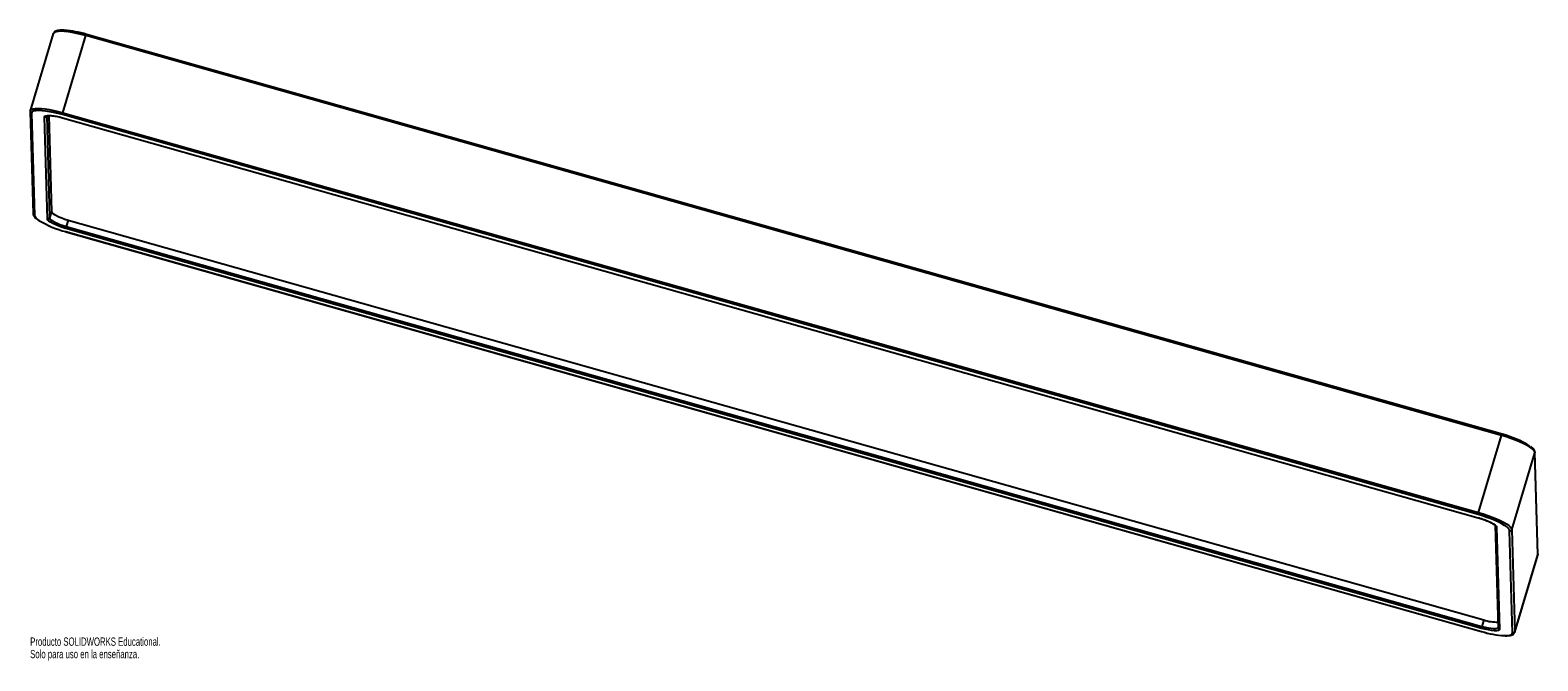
# Model space of a CAD drawing. Header units: millimetres. Extents: x -447 to 433, y -214 to 153.
import ezdxf

# ---------------------------------------------------------------- set-up
doc = ezdxf.new("R2010")
doc.units = ezdxf.units.MM
doc.styles.add('SLDTEXTSTYLE0', font='TXT', dxfattribs={"width": 0.7})

msp = doc.modelspace()

# ---------------------------------------------------------------- linework, layer by layer
at = {"color": 7, "linetype": 'Continuous', "lineweight": 25}
for p, q in [((-433.12, 151.02), (-446.55, 106.14)), ((-427.52, 104.98), (-414.09, 149.86)), ((411.54, -83.13), (-414.09, 149.86)), ((411.82, -82.39), (-413.81, 150.6)), ((-446.63, 105.52), (-444.91, 46.07)), ((-445.91, 104.62), (-444.19, 45.16)), ((-436.51, 42.99), (-438.23, 102.45)), ((-436.99, 103.12), (-435.27, 43.66)), ((-435.77, 103.3), (-434.15, 47.4)), ((397.84, -129.17), (-427.79, 103.82)), ((-427.74, 101.99), (397.89, -131)), ((-427.73, 101.96), (397.9, -131.03)), ((-427.52, 104.98), (398.12, -128.01)), ((-434.15, 47.4), (-435.27, 43.66)), ((399.76, -195.49), (-425.87, 37.5)), ((-425.82, 35.67), (399.82, -197.32)), ((-425.81, 35.64), (399.82, -197.35)), ((-424.48, 42.4), (-425.6, 38.66)), ((-425.6, 38.66), (400.04, -194.33)), ((-424.48, 42.4), (401.16, -190.59)), ((398.12, -128.01), (411.54, -83.13)), ((417.45, -138), (430.88, -93.12)), ((432.6, -152.58), (430.88, -93.12)), ((432.64, -152.28), (430.92, -92.82)), ((407.81, -135.59), (409.53, -195.05)), ((408.53, -136.5), (410.25, -195.96)), ((417.93, -198.12), (416.21, -138.66)), ((417.45, -138), (419.17, -197.46)), ((419.13, -197.77), (432.56, -152.89)), ((419.17, -197.46), (432.6, -152.58)), ((401.16, -190.59), (400.04, -194.33))]:
    msp.add_line(p, q, dxfattribs=at)
at = {"color": 8, "linetype": 'Continuous', "lineweight": 25}
for p, q in [((432.56, -152.89), (432.6, -152.58)), ((419.17, -197.46), (419.13, -197.76))]:
    msp.add_line(p, q, dxfattribs=at)
at = {"color": 8, "linetype": 'Continuous', "lineweight": 25, "flags": 128}
for points in [[(-414.09, 149.86), (-416.82, 150.59), (-419.5, 151.2), (-422.06, 151.7), (-424.45, 152.07), (-426.63, 152.29), (-428.56, 152.38), (-430.18, 152.32), (-431.48, 152.12), (-432.42, 151.78), (-432.98, 151.3), (-433.12, 151.02)], [(-446.55, 106.13), (-446.41, 106.42), (-445.85, 106.89), (-444.91, 107.24), (-443.61, 107.44), (-441.99, 107.5), (-440.06, 107.41), (-437.88, 107.18), (-435.49, 106.82), (-432.92, 106.32), (-430.25, 105.7), (-427.52, 104.98)], [(-443.3, 106.13), (-444.31, 105.96), (-445.21, 105.63), (-445.74, 105.18), (-445.91, 104.62)], [(430.92, -92.82), (430.91, -92.93), (430.88, -93.12)], [(397.89, -131), (397.9, -131.03), (397.9, -131.03)], [(432.64, -152.28), (432.64, -152.39), (432.6, -152.58)], [(400.04, -194.33), (401.91, -194.81), (403.71, -195.19), (405.36, -195.45), (406.81, -195.57), (407.99, -195.56), (408.86, -195.42), (409.4, -195.14), (409.53, -194.97)], [(413.16, -199.7), (413.56, -199.71), (415.1, -199.66), (416.33, -199.46), (417.23, -199.14), (417.76, -198.69), (417.93, -198.12)]]:
    msp.add_lwpolyline(points, dxfattribs=at)
at = {"color": 7, "linetype": 'Continuous', "lineweight": 25, "flags": 128}
for points in [[(-427.79, 103.82), (-430.39, 104.5), (-432.93, 105.09), (-435.36, 105.56), (-437.64, 105.91), (-439.71, 106.13), (-441.54, 106.21), (-443.08, 106.15), (-443.3, 106.13)], [(-438.23, 102.45), (-438.04, 102.88), (-437.45, 103.19), (-436.49, 103.35), (-435.19, 103.36), (-433.6, 103.22), (-431.78, 102.94), (-429.8, 102.52), (-427.74, 101.99)], [(-427.74, 101.99), (-427.73, 101.96), (-427.73, 101.96)], [(-434.15, 47.4), (-433.95, 46.9), (-433.39, 46.31), (-432.49, 45.67), (-431.29, 44.99), (-429.83, 44.29), (-428.16, 43.61), (-426.35, 42.97), (-424.48, 42.4)], [(-425.87, 37.5), (-427.93, 38.13), (-429.92, 38.83), (-431.75, 39.58), (-433.36, 40.34), (-434.69, 41.09), (-435.67, 41.8), (-436.29, 42.44), (-436.51, 42.99)], [(-435.27, 43.66), (-435.07, 43.16), (-434.51, 42.57), (-433.61, 41.93), (-432.41, 41.25), (-430.94, 40.55), (-429.28, 39.87), (-427.47, 39.23), (-425.6, 38.66)], [(-425.81, 35.64), (-425.81, 35.64), (-425.82, 35.67)], [(430.88, -93.12), (430.66, -92.41), (430.06, -91.61), (429.09, -90.73), (427.76, -89.78), (426.1, -88.8), (424.15, -87.79), (421.95, -86.78), (419.53, -85.79), (416.96, -84.84), (414.28, -83.94), (411.54, -83.13)], [(411.83, -82.42), (411.82, -82.39), (411.82, -82.39)], [(415, -136.81), (414.51, -136.39), (413.24, -135.5), (411.67, -134.56), (409.82, -133.6), (407.72, -132.64), (405.43, -131.7), (402.99, -130.8), (400.44, -129.95), (397.84, -129.17)], [(397.89, -131), (399.96, -131.63), (401.94, -132.33), (403.77, -133.08), (405.38, -133.84), (406.71, -134.6), (407.7, -135.31), (408.31, -135.95), (408.53, -136.5)], [(398.12, -128.01), (400.85, -128.82), (403.53, -129.72), (406.1, -130.67), (408.52, -131.66), (410.72, -132.67), (412.67, -133.68), (414.33, -134.67), (415.66, -135.61), (416.63, -136.49), (417.23, -137.29), (417.45, -138)], [(410.25, -195.96), (410.06, -196.39), (409.47, -196.69), (408.51, -196.85), (407.21, -196.86), (405.62, -196.72), (403.8, -196.44), (401.82, -196.02), (399.76, -195.49)], [(399.82, -197.35), (399.82, -197.35), (399.82, -197.32)]]:
    msp.add_lwpolyline(points, dxfattribs=at)
at = {"color": 7, "linetype": 'Continuous', "lineweight": 25}
for centre, radius, start, end in [((-430.88, 93.93), 59.16, 73.22069, 85.86674), ((-437.95, 103.42), 1.01, 253.7839, 342.56882), ((-421.13, 102.87), 6.73, 161.69515, 171.88594), ((-411.5, 92.31), 58.43, 239.11131, 255.81252), ((-436.23, 43.96), 1.01, 253.7839, 342.56882), ((-419.21, 36.55), 6.73, 161.69515, 171.88594), ((398.24, -136.98), 56.23, 57.99999, 76.01812), ((404.5, -130.12), 6.73, 161.69515, 171.88594), ((416.49, -137.7), 1.01, 253.7839, 342.56882), ((408.57, -168.63), 23.18, 251.33698, 272.13538), ((406.43, -196.44), 6.73, 161.69515, 171.88594), ((416.55, -142.17), 57.63, 253.11798, 266.62981), ((418.21, -197.16), 1.01, 253.7839, 342.56882)]:
    msp.add_arc(centre, radius, start, end, dxfattribs=at)
at = {"color": 8, "linetype": 'Continuous', "lineweight": 25}
for centre, radius, start, end in [((-411.95, 149.47), 2.17, 148.83557, 169.63343), ((-445.66, 105.56), 0.974, 182.03386, 254.91407), ((-443.93, 46.1), 0.978, 182.17322, 254.75457), ((-439.18, 46.96), 5.32, 199.80027, 244.23663), ((414.44, -83.8), 2.97, 151.64276, 166.82624), ((408.78, -135.56), 0.974, 182.04534, 254.91399), ((413.04, -139.4), 3.25, 13.13941, 53.03143), ((410.5, -195.02), 0.974, 182.01357, 254.91422)]:
    msp.add_arc(centre, radius, start, end, dxfattribs=at)
at = {"color": 7, "linetype": 'Continuous', "lineweight": 25}
for points, knots in [([(-426.85, 152.98), (-427.12, 153), (-427.99, 153.05), (-429.23, 153), (-430.57, 152.84), (-431.62, 152.54), (-432.39, 152.1), (-432.91, 151.58), (-433.04, 151.17), (-433.1, 151)], [0, 0, 0, 0, 0.082265, 0.261667, 0.443954, 0.631396, 0.783662, 0.912592, 1, 1, 1, 1]), ([(-446.53, 106.11), (-446.56, 106.04), (-446.64, 105.86), (-446.63, 105.66), (-446.63, 105.52)], [0, 0, 0, 0, 0.341281, 1, 1, 1, 1]), ([(-437.07, 103.09), (-437.05, 103.1), (-437.02, 103.13), (-436.6, 103.25), (-435.92, 103.31), (-434.95, 103.31), (-433.72, 103.21), (-432.27, 103), (-430.67, 102.7), (-429.13, 102.34), (-428.14, 102.07), (-427.73, 101.96)], [0, 0, 0, 0, 0.088024, 0.186016, 0.293204, 0.409244, 0.530997, 0.655998, 0.782765, 0.910486, 1, 1, 1, 1]), ([(-444.91, 46.07), (-444.88, 45.88), (-444.83, 45.42), (-444.49, 44.74), (-443.88, 43.96), (-443.04, 43.17), (-442.26, 42.63), (-441.91, 42.38)], [0, 0, 0, 0, 0.131872, 0.320607, 0.540475, 0.794559, 1, 1, 1, 1]), ([(430.92, -92.82), (430.9, -92.63), (430.84, -92.17), (430.51, -91.49), (429.89, -90.71), (429.21, -90.05), (428.62, -89.64), (428.46, -89.52)], [0, 0, 0, 0, 0.148168, 0.360225, 0.607263, 0.892745, 1, 1, 1, 1]), ([(397.9, -131.03), (398.21, -131.12), (399.1, -131.37), (400.56, -131.85), (402.22, -132.46), (403.75, -133.09), (405.1, -133.73), (406.21, -134.34), (406.95, -134.82), (407.21, -135.04), (407.29, -135.12)], [0, 0, 0, 0, 0.076057, 0.221108, 0.366151, 0.510791, 0.654665, 0.797171, 0.93722, 1, 1, 1, 1]), ([(407.29, -135.12), (407.38, -135.18), (407.63, -135.38), (407.8, -135.62), (407.81, -135.64), (407.81, -135.65)], [0, 0, 0, 0, 0.233055, 0.672987, 1, 1, 1, 1]), ([(432.54, -152.87), (432.57, -152.8), (432.65, -152.62), (432.64, -152.41), (432.64, -152.28)], [0, 0, 0, 0, 0.35286, 1, 1, 1, 1]), ([(413.5, -199.77), (413.55, -199.77), (414.2, -199.8), (415.24, -199.75), (416.58, -199.59), (417.63, -199.29), (418.4, -198.86), (418.93, -198.33), (419.06, -197.91), (419.11, -197.74)], [0, 0, 0, 0, 0.0185282, 0.2100163, 0.4045826, 0.6046518, 0.7671754, 0.9047905, 1, 1, 1, 1])]:
    msp.add_open_spline(points, degree=3, knots=knots, dxfattribs=at)

# ---------------------------------------------------------------- texts
at = {"color": 7, "linetype": 'Continuous', "char_height": 4.8336, "attachment_point": 1, "style": 'SLDTEXTSTYLE0'}
for s, insert in [('Producto SOLIDWORKS Educational.', (-446.63, -200.8)), ('Solo para uso en la enseñanza.', (-446.63, -208.05))]:
    msp.add_mtext(s, dxfattribs=dict(at, insert=insert))

doc.saveas('drawing.dxf')
